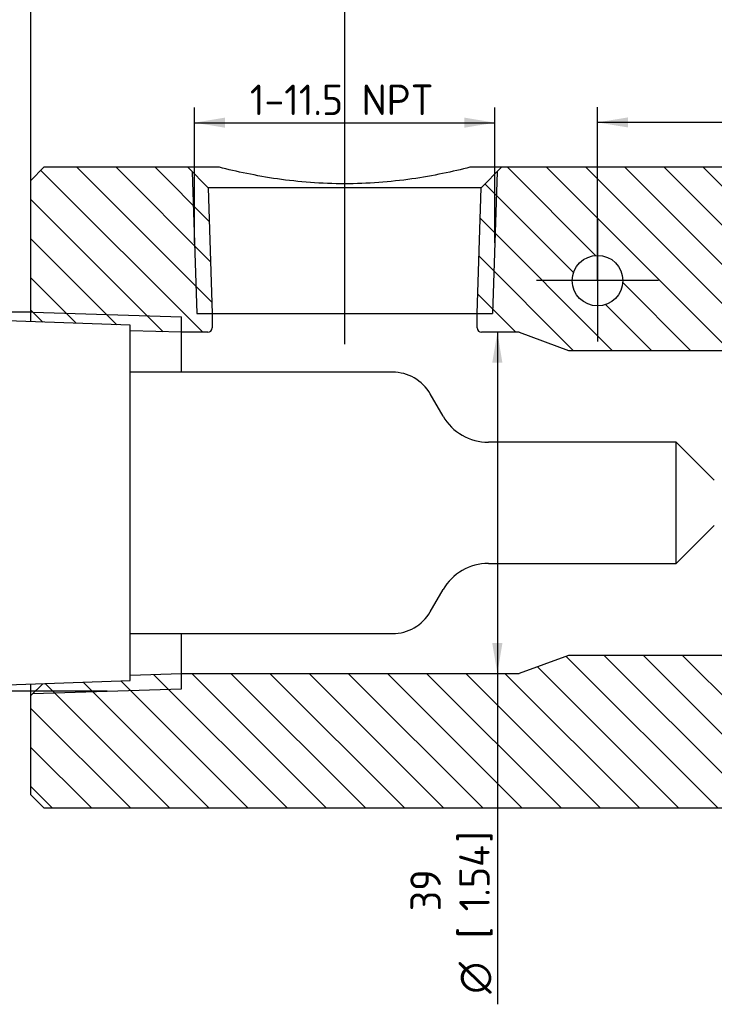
# Paper-space layout 'Invenitec-A4' of a CAD drawing. Header units: millimetres. Extents: x 1 to 298, y -85 to 206.
# Tile 3 of 13: x 50 to 130, y 31 to 144. Entities that reach past the tile are written whole.
import ezdxf
from ezdxf.entities.mleader import LeaderData, LeaderLine
from ezdxf.enums import TextEntityAlignment as Align
from ezdxf.lldxf.tags import DXFTag
from ezdxf.math import Vec2, Vec3

# ---------------------------------------------------------------- set-up
doc = ezdxf.new("R2010")
doc.units = ezdxf.units.MM
for name, color, linetype in [('Default', 7, 'Continuous'), ('DV2_Default', 7, 'Continuous'), ('IFC-1N25-1N0-SRD', 7, 'Continuous'), ('SRD-X5-A107-B1N2', 7, 'Continuous')]:
    doc.layers.add(name, color=color, linetype=linetype)
doc.styles.add('SEACAD_Solid_Edge_ISO', font='seiso.ttf')
doc.styles.add('SEACAD_Solid_Edge_ISO1_Symbols', font='semeci1.ttf')
tags = doc.linetypes.add('CENTER2', pattern=[28.575, 19.05, -3.175, 3.175, -3.175]).pattern_tags.tags
tags[10:11] = [DXFTag(74, 4), DXFTag(75, 0), DXFTag(340, '0'), DXFTag(46, 0.0), DXFTag(50, 0.0), DXFTag(44, 0.0), DXFTag(45, 0.0)]
tags[8:9] = [DXFTag(74, 4), DXFTag(75, 0), DXFTag(340, '0'), DXFTag(46, 0.0), DXFTag(50, 0.0), DXFTag(44, 0.0), DXFTag(45, 0.0)]
tags[6:7] = [DXFTag(74, 4), DXFTag(75, 0), DXFTag(340, '0'), DXFTag(46, 0.0), DXFTag(50, 0.0), DXFTag(44, 0.0), DXFTag(45, 0.0)]
tags[4:5] = [DXFTag(74, 4), DXFTag(75, 0), DXFTag(340, '0'), DXFTag(46, 0.0), DXFTag(50, 0.0), DXFTag(44, 0.0), DXFTag(45, 0.0)]
doc.dimstyles.new('Rheonics_Publish', dxfattribs={"dimtxt": 3.5, "dimasz": 3.5, "dimexe": 1.75, "dimexo": 0, "dimgap": 0.875, "dimtad": 1, "dimdec": 1, "dimtxsty": 'SEACAD_Solid_Edge_ISO', "dimblk1": '_SE_FILLED', "dimblk2": '_SE_FILLED', "dimsah": 1, "dimcen": 1.75, "dimazin": 0, "dimtfac": 0.5, "dimtdec": 3, "dimtmove": 0, "dimatfit": 3, "dimfxl": 1, "dimarcsym": 0})

# ---------------------------------------------------------------- blocks, each defined once
blk = doc.blocks.new('SE4')
at = {"layer": 'IFC-1N25-1N0-SRD', "linetype": 'Continuous'}
h = blk.add_hatch(dxfattribs=at)
h.set_pattern_fill('LINE', angle=135, style=0)
edge = h.paths.add_edge_path()
edge.add_line((62.83, 108.62), (68.74, 108.44))
edge.add_line((68.74, 108.44), (71.74, 108.44))
edge.add_arc((71.74, 108.94), 0.5, 270, 360)
edge.add_line((72.24, 108.94), (72.24, 110.58))
edge.add_line((72.24, 110.58), (71.79, 125.03))
edge.add_line((71.79, 125.03), (69.45, 127.37))
edge.add_line((69.45, 127.37), (52.95, 127.37))
edge.add_line((52.95, 127.37), (51.45, 125.87))
edge.add_line((51.45, 125.87), (51.45, 120.2))
edge.add_line((51.45, 120.2), (51.45, 120.04))
edge.add_line((51.45, 120.04), (51.45, 119.94))
edge.add_line((51.45, 119.94), (51.45, 119.91))
edge.add_line((51.45, 119.91), (51.45, 119.58))
edge.add_line((51.45, 119.58), (51.45, 119.41))
edge.add_line((51.45, 119.41), (51.45, 119.27))
edge.add_line((51.45, 119.27), (51.45, 119.26))
edge.add_line((51.45, 119.26), (51.45, 119.09))
edge.add_line((51.45, 119.09), (51.45, 119.01))
edge.add_line((51.45, 119.01), (51.45, 118.91))
edge.add_line((51.45, 118.91), (51.45, 118.48))
edge.add_line((51.45, 118.48), (51.45, 118.11))
edge.add_line((51.45, 118.11), (51.45, 117.98))
edge.add_line((51.45, 117.98), (51.45, 117.82))
edge.add_line((51.45, 117.82), (51.45, 110.98))
edge.add_line((51.45, 110.98), (52.82, 109.61))
edge.add_line((52.82, 109.61), (62.83, 109.26))
edge.add_line((62.83, 109.26), (62.83, 108.62))
h = blk.add_hatch(dxfattribs=at)
h.set_pattern_fill('LINE', angle=135, style=0)
edge = h.paths.add_edge_path()
edge.add_arc((103.15, 108.94), 0.5, 180.687, 269.1216)
edge.add_arc((103.15, 108.94), 0.5, 269.1216, 270)
edge.add_line((103.15, 108.44), (107.45, 108.44))
edge.add_line((107.45, 108.44), (113.13, 106.37))
edge.add_line((113.13, 106.37), (183.69, 106.37))
edge.add_line((183.69, 106.37), (187.43, 104.21))
edge.add_arc((187.93, 105.07), 1, 240, 270)
edge.add_line((187.93, 104.07), (189.66, 104.07))
edge.add_line((189.66, 104.07), (204.38, 104.53))
edge.add_line((204.38, 104.53), (206.45, 106.6))
edge.add_line((206.45, 106.6), (206.45, 125.87))
edge.add_line((206.45, 125.87), (204.95, 127.37))
edge.add_line((204.95, 127.37), (174.38, 127.37))
edge.add_line((174.38, 127.37), (174.38, 127.32))
edge.add_line((174.38, 127.32), (174.06, 127.32))
edge.add_line((174.06, 127.32), (173.72, 127.32))
edge.add_line((173.72, 127.32), (173.22, 127.32))
edge.add_line((173.22, 127.32), (173.21, 127.32))
edge.add_line((173.21, 127.32), (173.17, 127.32))
edge.add_line((173.17, 127.32), (172.67, 127.32))
edge.add_line((172.67, 127.32), (172.32, 127.32))
edge.add_line((172.32, 127.32), (171.76, 127.32))
edge.add_line((171.76, 127.32), (171.41, 127.32))
edge.add_line((171.41, 127.32), (170.79, 127.32))
edge.add_line((170.79, 127.32), (170.18, 127.32))
edge.add_line((170.18, 127.32), (169.82, 127.32))
edge.add_line((169.82, 127.32), (168.81, 127.32))
edge.add_line((168.81, 127.32), (168.45, 127.32))
edge.add_line((168.45, 127.32), (167.98, 127.32))
edge.add_line((167.98, 127.32), (167.9, 127.32))
edge.add_line((167.9, 127.32), (167.83, 127.32))
edge.add_line((167.83, 127.32), (167.37, 127.32))
edge.add_line((167.37, 127.32), (167.01, 127.32))
edge.add_line((167.01, 127.32), (164.78, 127.32))
edge.add_line((164.78, 127.32), (164.43, 127.32))
edge.add_line((164.43, 127.32), (163.71, 127.32))
edge.add_line((163.71, 127.32), (163.7, 127.32))
edge.add_line((163.7, 127.32), (163.32, 127.32))
edge.add_line((163.32, 127.32), (162.97, 127.32))
edge.add_line((162.97, 127.32), (162.38, 127.32))
edge.add_line((162.38, 127.32), (162.33, 127.32))
edge.add_line((162.33, 127.32), (162.16, 127.32))
edge.add_line((162.16, 127.32), (161.98, 127.32))
edge.add_line((161.98, 127.32), (161.93, 127.32))
edge.add_line((161.93, 127.32), (161.34, 127.32))
edge.add_line((161.34, 127.32), (160.99, 127.32))
edge.add_line((160.99, 127.32), (160.56, 127.32))
edge.add_line((160.56, 127.32), (160.35, 127.32))
edge.add_line((160.35, 127.32), (160.01, 127.32))
edge.add_line((160.01, 127.32), (159.93, 127.32))
edge.add_line((159.93, 127.32), (159.68, 127.32))
edge.add_line((159.68, 127.32), (159.66, 127.32))
edge.add_line((159.66, 127.32), (159.02, 127.32))
edge.add_line((159.02, 127.32), (158.91, 127.32))
edge.add_line((158.91, 127.32), (158.44, 127.32))
edge.add_line((158.44, 127.32), (158.11, 127.32))
edge.add_line((158.11, 127.32), (158.1, 127.32))
edge.add_line((158.1, 127.32), (158.1, 127.32))
edge.add_line((158.1, 127.32), (157.65, 127.32))
edge.add_line((157.65, 127.32), (157.29, 127.32))
edge.add_line((157.29, 127.32), (156.67, 127.32))
edge.add_line((156.67, 127.32), (156.63, 127.32))
edge.add_line((156.63, 127.32), (156.23, 127.32))
edge.add_line((156.23, 127.32), (155.78, 127.32))
edge.add_line((155.78, 127.32), (155.45, 127.32))
edge.add_line((155.45, 127.32), (155.11, 127.32))
edge.add_line((155.11, 127.32), (154.85, 127.32))
edge.add_line((154.85, 127.32), (154.62, 127.32))
edge.add_line((154.62, 127.32), (154.17, 127.32))
edge.add_line((154.17, 127.32), (154.12, 127.32))
edge.add_line((154.12, 127.32), (153.95, 127.32))
edge.add_line((153.95, 127.32), (153.77, 127.32))
edge.add_line((153.77, 127.32), (153.72, 127.32))
edge.add_line((153.72, 127.32), (153.22, 127.32))
edge.add_line((153.22, 127.32), (152.87, 127.32))
edge.add_line((152.87, 127.32), (152.25, 127.32))
edge.add_line((152.25, 127.32), (151.63, 127.32))
edge.add_line((151.63, 127.32), (151.28, 127.32))
edge.add_line((151.28, 127.32), (150.74, 127.32))
edge.add_line((150.74, 127.32), (150.39, 127.32))
edge.add_line((150.39, 127.32), (149.9, 127.32))
edge.add_line((149.9, 127.32), (149.35, 127.32))
edge.add_line((149.35, 127.32), (149, 127.32))
edge.add_line((149, 127.32), (148.89, 127.32))
edge.add_line((148.89, 127.32), (148.89, 127.37))
edge.add_line((148.89, 127.37), (105.45, 127.37))
edge.add_line((105.45, 127.37), (103.1, 125.03))
edge.add_line((103.1, 125.03), (102.65, 110.58))
edge.add_line((102.65, 110.58), (102.65, 108.94))
edge.add_line((102.65, 108.94), (102.65, 108.93))
edge = h.paths.add_edge_path()
edge.add_ellipse((176.45, 114.37), major_axis=(2.9, 0), ratio=1, start_angle=0, end_angle=360)
edge = h.paths.add_edge_path()
edge.add_ellipse((116.45, 114.37), major_axis=(2.9, 0), ratio=1, start_angle=0, end_angle=360)
h = blk.add_hatch(dxfattribs=at)
h.set_pattern_fill('LINE', angle=135, style=0)
edge = h.paths.add_edge_path()
edge.add_line((62.83, 68.48), (52.82, 68.13))
edge.add_line((52.82, 68.13), (51.45, 66.76))
edge.add_line((51.45, 66.76), (51.45, 55.37))
edge.add_line((51.45, 55.37), (52.95, 53.87))
edge.add_line((52.95, 53.87), (204.95, 53.87))
edge.add_line((204.95, 53.87), (206.45, 55.37))
edge.add_line((206.45, 55.37), (206.45, 71.14))
edge.add_line((206.45, 71.14), (204.38, 73.2))
edge.add_line((204.38, 73.2), (189.66, 73.66))
edge.add_line((189.66, 73.66), (187.93, 73.66))
edge.add_arc((187.93, 72.66), 1, 90, 120)
edge.add_line((187.43, 73.53), (183.69, 71.37))
edge.add_line((183.69, 71.37), (113.13, 71.37))
edge.add_line((113.13, 71.37), (107.45, 69.3))
edge.add_line((107.45, 69.3), (68.74, 69.3))
edge.add_line((68.74, 69.3), (62.83, 69.12))
edge.add_line((62.83, 69.12), (62.83, 68.48))
at = {"layer": 'DV2_Default', "color": 7, "linetype": 'CENTER2'}
for p, q in [((87.45, 107.08), (87.45, 133.11)), ((116.45, 121.37), (116.45, 107.37)), ((123.45, 114.37), (109.45, 114.37))]:
    blk.add_line(p, q, dxfattribs=at)
at = {"layer": 'IFC-1N25-1N0-SRD', "color": 7, "linetype": 'Continuous'}
for p, q in [((52.95, 127.37), (51.45, 125.87)), ((69.45, 127.37), (52.95, 127.37)), ((73.08, 127.37), (69.45, 127.37)), ((69.45, 127.37), (71.79, 125.03)), ((69.96, 126.85), (70.47, 110.58)), ((105.45, 127.37), (101.81, 127.37)), ((103.1, 125.03), (105.45, 127.37)), ((104.93, 126.85), (104.42, 110.58)), ((148.89, 127.37), (105.45, 127.37)), ((51.45, 110.98), (51.45, 125.87)), ((103.1, 125.03), (71.79, 125.03)), ((71.79, 125.03), (72.24, 110.58)), ((102.65, 110.58), (103.1, 125.03)), ((51.45, 109.65), (51.45, 110.98)), ((51.45, 110.98), (52.82, 109.61)), ((51.69, 110.74), (68.74, 110.2)), ((68.74, 108.44), (68.74, 110.2)), ((70.47, 110.58), (72.24, 110.58)), ((72.24, 110.58), (102.65, 110.58)), ((72.24, 110.58), (72.24, 108.94)), ((102.65, 108.94), (102.65, 110.58)), ((102.65, 110.58), (104.42, 110.58)), ((68.74, 108.44), (62.83, 108.62)), ((68.74, 103.87), (68.74, 108.44)), ((71.74, 108.44), (68.74, 108.44)), ((107.45, 108.44), (103.15, 108.44)), ((107.45, 108.44), (113.13, 106.37)), ((113.13, 106.37), (183.69, 106.37)), ((68.74, 69.3), (68.74, 73.87)), ((113.13, 71.37), (107.45, 69.3)), ((183.69, 71.37), (113.13, 71.37)), ((62.83, 69.12), (68.74, 69.3)), ((68.74, 69.3), (107.45, 69.3)), ((68.74, 67.53), (68.74, 69.3)), ((52.82, 68.13), (51.45, 66.76)), ((51.45, 66.76), (51.45, 68.08)), ((51.45, 55.37), (51.45, 66.76)), ((51.69, 67), (68.74, 67.53)), ((51.45, 55.37), (52.95, 53.87)), ((52.95, 53.87), (204.95, 53.87))]:
    blk.add_line(p, q, dxfattribs=at)
blk.add_circle((116.45, 114.37), 2.9, dxfattribs=at)
for centre, start, end in [((71.74, 108.94), 270, 360), ((103.15, 108.94), 180, 270)]:
    blk.add_arc(centre, 0.5, start, end, dxfattribs=at)
blk.add_open_spline([(101.81, 127.37), (100.85, 127.12), (99.8, 126.88), (97.55, 126.42), (96.37, 126.21), (93.92, 125.86), (92.64, 125.72), (90.06, 125.53), (88.75, 125.48), (86.13, 125.48), (84.8, 125.53), (82.22, 125.72), (80.96, 125.86), (78.5, 126.21), (77.32, 126.43), (75.1, 126.88), (74.05, 127.12), (73.08, 127.37)], degree=3, knots=[0, 0, 0, 0, 0.125, 0.125, 0.25, 0.25, 0.375, 0.375, 0.5, 0.5, 0.625, 0.625, 0.75, 0.75, 0.875, 0.875, 1, 1, 1, 1], dxfattribs=at)
at = {"layer": 'SRD-X5-A107-B1N2', "color": 7, "linetype": 'Continuous'}
for p, q in [((62.83, 109.26), (42.33, 109.97)), ((62.83, 68.48), (62.83, 109.26)), ((92.93, 103.87), (62.83, 103.87)), ((98.73, 98.82), (97.26, 101.37)), ((125.48, 95.82), (103.93, 95.82)), ((125.48, 81.92), (125.48, 95.82)), ((129.84, 91.46), (125.48, 95.82)), ((125.48, 81.92), (129.84, 86.28)), ((103.93, 81.92), (125.48, 81.92)), ((97.26, 76.37), (98.73, 78.92)), ((62.83, 73.87), (92.93, 73.87)), ((42.33, 67.77), (62.83, 68.48))]:
    blk.add_line(p, q, dxfattribs=at)
for centre, radius, start, end in [((92.93, 98.87), 5, 30, 90), ((103.93, 101.82), 6, 210, 270), ((103.93, 75.92), 6, 90, 150), ((92.93, 78.87), 5, 270, 330)]:
    blk.add_arc(centre, radius, start, end, dxfattribs=at)
blk = doc.blocks.new('DMBLK12')
at = {"layer": 'Default', "linetype": 'Continuous'}
for points in [[(54.95, 158.76), (51.45, 158.18), (54.95, 157.6)], [(202.95, 158.76), (202.95, 157.6), (206.45, 158.18)]]:
    blk.add_hatch(color=7, dxfattribs=at).paths.add_polyline_path(points)
at = {"layer": 'Default', "color": 7, "linetype": 'Continuous'}
for p, q in [((51.45, 118.42), (51.45, 159.93)), ((206.45, 106.6), (206.45, 159.93)), ((206.45, 158.18), (51.45, 158.18))]:
    blk.add_line(p, q, dxfattribs=at)
at = {"layer": 'Default', "color": 7, "linetype": 'Continuous', "style": 'SEACAD_Solid_Edge_ISO'}
for s, p in [('155', (118.79, 168.15)), ('[', (115.69, 162.55)), (']', (126.83, 162.55)), ('6.10', (118.79, 162.55))]:
    blk.add_text(s, height=3.5, dxfattribs=at).set_placement(p, align=Align.TOP_LEFT)
blk = doc.blocks.new('_SE_FILLED')
at = {"color": 0}
blk.add_line((0, 0), (-1, 0), dxfattribs=at)
blk.add_solid([(0, 0), (-1, -0.1665), (-1, 0.1665), (0, 0)], dxfattribs=at)
blk = doc.blocks.new('DMBLK13')
at = {"layer": 'Default', "linetype": 'Continuous'}
for points in [[(90.95, 146.62), (87.45, 146.04), (90.95, 145.46)], [(202.95, 146.62), (202.95, 145.46), (206.45, 146.04)]]:
    blk.add_hatch(color=7, dxfattribs=at).paths.add_polyline_path(points)
at = {"layer": 'Default', "color": 7, "linetype": 'Continuous'}
for p, q in [((87.45, 133.11), (87.45, 147.79)), ((206.45, 106.6), (206.45, 147.79)), ((206.45, 146.04), (87.45, 146.04))]:
    blk.add_line(p, q, dxfattribs=at)
at = {"layer": 'Default', "color": 7, "linetype": 'Continuous', "style": 'SEACAD_Solid_Edge_ISO'}
for s, p in [('119', (143.49, 156.01)), ('[', (140.38, 150.41)), ('4.69', (143.49, 150.41)), (']', (152.24, 150.41))]:
    blk.add_text(s, height=3.5, dxfattribs=at).set_placement(p, align=Align.TOP_LEFT)
blk = doc.blocks.new('DMBLK15')
at = {"layer": 'Default', "linetype": 'Continuous'}
for points in [[(119.95, 133.1), (116.45, 132.52), (119.95, 131.94)], [(172.95, 133.1), (172.95, 131.94), (176.45, 132.52)]]:
    blk.add_hatch(color=7, dxfattribs=at).paths.add_polyline_path(points)
at = {"layer": 'Default', "color": 7, "linetype": 'Continuous'}
for p, q in [((116.45, 114.37), (116.45, 134.27)), ((176.45, 114.37), (176.45, 134.27)), ((176.45, 132.52), (116.45, 132.52))]:
    blk.add_line(p, q, dxfattribs=at)
at = {"layer": 'Default', "color": 7, "linetype": 'Continuous', "style": 'SEACAD_Solid_Edge_ISO'}
for s, p in [('60', (143.11, 142.5)), ('[', (140, 136.9)), ('2.36', (143.11, 136.9)), (']', (151.62, 136.9))]:
    blk.add_text(s, height=3.5, dxfattribs=at).set_placement(p, align=Align.TOP_LEFT)
blk = doc.blocks.new('DMBLK18')
at = {"layer": 'Default', "linetype": 'Continuous'}
for points in [[(73.72, 133.07), (70.22, 132.49), (73.72, 131.91)], [(101.17, 133.07), (101.17, 131.91), (104.67, 132.49)]]:
    blk.add_hatch(color=7, dxfattribs=at).paths.add_polyline_path(points)
at = {"layer": 'Default', "color": 7, "linetype": 'Continuous'}
for p, q in [((70.22, 118.72), (70.22, 134.24)), ((104.67, 118.72), (104.67, 134.24)), ((70.22, 132.49), (104.67, 132.49))]:
    blk.add_line(p, q, dxfattribs=at)
at = {"layer": 'Default', "color": 7, "linetype": 'Continuous', "style": 'SEACAD_Solid_Edge_ISO'}
blk.add_text('1-11.5 NPT', height=3.5, dxfattribs=at).set_placement((76.57, 136.86), align=Align.TOP_LEFT)
blk = doc.blocks.new('_Dot')
at = {"color": 0, "linetype": 'ByBlock', "lineweight": -2}
blk.add_line((-0.5, 0), (-1, 0), dxfattribs=at)
at = {"color": 0, "linetype": 'ByBlock', "const_width": 0.5}
blk.add_lwpolyline([(-0.25, 0, 1), (0.25, 0, 1)], format="xyb", close=True, dxfattribs=at)
blk = doc.blocks.new('DMBLK21')
at = {"layer": 'Default', "linetype": 'Continuous'}
for points in [[(104.37, 104.94), (105.54, 104.94), (104.96, 108.44)], [(104.37, 72.8), (104.96, 69.3), (105.54, 72.8)]]:
    blk.add_hatch(color=7, dxfattribs=at).paths.add_polyline_path(points)
at = {"layer": 'Default', "color": 7, "linetype": 'Continuous'}
blk.add_line((104.96, 108.44), (104.96, 31.35), dxfattribs=at)
for s, style, p in [(']', 'SEACAD_Solid_Edge_ISO', (100.58, 49.9)), ('1.54', 'SEACAD_Solid_Edge_ISO', (100.58, 42.02)), ('39', 'SEACAD_Solid_Edge_ISO', (94.98, 42.02)), ('[', 'SEACAD_Solid_Edge_ISO', (100.58, 38.92)), ('O', 'SEACAD_Solid_Edge_ISO1_Symbols', (100.58, 32.57))]:
    blk.add_text(s, height=3.5, rotation=90, dxfattribs=dict(at, style=style)).set_placement(p, align=Align.TOP_LEFT)
blk = doc.blocks.new('DMBLK22')
at = {"layer": 'Default', "linetype": 'Continuous'}
for points in [[(46.78, 107.24), (47.95, 107.24), (47.36, 110.74)], [(46.78, 70.77), (47.36, 67.27), (47.95, 70.77)]]:
    blk.add_hatch(color=7, dxfattribs=at).paths.add_polyline_path(points)
at = {"layer": 'Default', "color": 7, "linetype": 'Continuous'}
for p, q in [((47.36, 151.63), (47.36, 67.27)), ((51.69, 110.74), (45.61, 110.74)), ((60.21, 67.27), (45.61, 67.27))]:
    blk.add_line(p, q, dxfattribs=at)
at = {"layer": 'Default', "color": 7, "linetype": 'Continuous', "style": 'SEACAD_Solid_Edge_ISO'}
blk.add_text('1  1/4-11.5 NPT', height=3.5, rotation=90, dxfattribs=at).set_placement((42.99, 123.85), align=Align.TOP_LEFT)

psp = doc.layouts.new('Invenitec-A4')

# ---------------------------------------------------------------- block references
at = {"layer": 'Default'}
psp.add_blockref('SE4', (0, 0), dxfattribs=at)

# ---------------------------------------------------------------- dimensions: what is measured, and where the dimension line sits
at = {"layer": 'Default', "color": 7, "linetype": 'Continuous'}
for base, p1, p2, picture, middle in [((51.45, 158.18), (206.45, 71.14), (51.45, 118.42), 'DMBLK12', (121.89, 158.18)), ((87.45, 146.04), (206.45, 71.14), (87.45, 107.08), 'DMBLK13', (146.95, 146.04)), ((116.45, 132.52), (176.45, 114.37), (116.45, 114.37), 'DMBLK15', (146.45, 132.52))]:
    dim = psp.add_linear_dim(base=base, p1=p1, p2=p2, text='\\A1;<>', dimstyle='Rheonics_Publish', override={"dimpost": '\\X'}, dxfattribs=at)
    dim.commit()
    dim.dimension.update_dxf_attribs({"geometry": picture, "text_midpoint": middle, "dimtype": 160})
for base, p1, p2, angle, text, override, picture, middle, dimtype in [((47.36, 67.27), (51.69, 110.74), (60.21, 67.27), 90, '\\A1;1  1/4-11.5 NPT {}', {"dimpost": '\\X'}, 'DMBLK22', (47.36, 122.63), 160), ((70.22, 132.49), (70.22, 118.72), (104.67, 118.72), 0, '\\A1;1-11.5 NPT {}', {"dimpost": '\\X'}, 'DMBLK18', (86.03, 132.49), 161), ((104.96, 108.44), (107.45, 108.44), (107.45, 69.3), 270, '\\A1;%%C <>', {"dimdec": 0, "dimpost": '\\X'}, 'DMBLK21', (104.96, 52.39), 161)]:
    dim = psp.add_linear_dim(base=base, p1=p1, p2=p2, angle=angle, text=text, dimstyle='Rheonics_Publish', override=override, dxfattribs=at)
    dim.commit()
    dim.dimension.update_dxf_attribs({"geometry": picture, "text_midpoint": middle, "dimtype": dimtype})

# ---------------------------------------------------------------- leaders
ml = psp.add_multileader_mtext('Standard', dxfattribs=at)
ml.set_content('{\\pxsm0.9;\\fSolid Edge ISO|b1||i0||c0|p34;\\W1.;Only to be used with correct\\Ppressure rating on the SRD sensor.\\P}', color=256)
ml.set_leader_properties()
ml.set_arrow_properties(name='DOT')
ml.build(insert=Vec2(0, 0))
ml.multileader.update_dxf_attribs({"leader_type": 0, "dogleg_length": 0, "arrow_head_size": 5})
ctx = ml.context
ctx.base_point, ctx.char_height, ctx.arrow_head_size, ctx.landing_gap_size = Vec3(7.57, 173.06), 5, 5, 1.75
ctx.mtext.insert = Vec3(9.32, 176.25)

doc.saveas('drawing.dxf')
